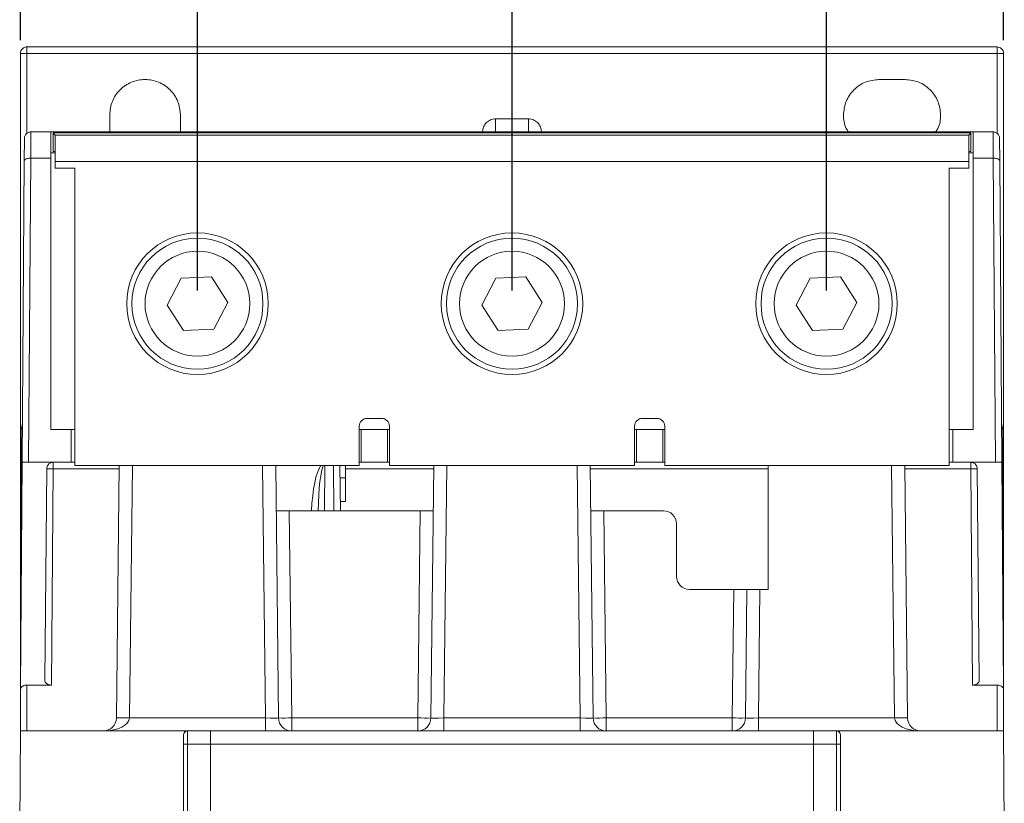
# Model space of a CAD drawing. Header units: millimetres. Extents: x 0 to 594, y 0 to 420.
# Tile 8 of 10: x 103 to 179, y 288 to 348. Entities that reach past the tile are written whole.
import ezdxf

# ---------------------------------------------------------------- set-up
doc = ezdxf.new("R2010")
doc.units = ezdxf.units.MM
doc.layers.add('FORMATO', color=7, linetype='Continuous')
doc.styles.add('SLDTEXTSTYLE1', font='TXT', dxfattribs={"width": 0.605})
doc.dimstyles.new('SLDDIMSTYLE0', dxfattribs={"dimtxt": 3.595646, "dimasz": 2.7, "dimexe": 0, "dimexo": 0.0625, "dimgap": 0.898912, "dimtad": 0, "dimdec": 1, "dimrnd": 1e-09, "dimzin": 12, "dimdsep": 46, "dimtxsty": 'SLDTEXTSTYLE1', "dimsah": 1, "dimcen": 0.09, "dimadec": 0, "dimazin": 3, "dimtfac": 1, "dimtdec": 3, "dimtofl": 0, "dimtmove": 0, "dimatfit": 3, "dimfxl": 1, "dimfrac": 2, "dimtolj": 1, "dimtzin": 12, "dimarcsym": 0})
doc.dimstyles.new('SLDDIMSTYLE1', dxfattribs={"dimtxt": 3.595646, "dimasz": 2.7, "dimexe": 0, "dimexo": 0.0625, "dimgap": 0.898912, "dimtad": 0, "dimdec": 1, "dimrnd": 1e-09, "dimzin": 12, "dimdsep": 46, "dimtxsty": 'SLDTEXTSTYLE1', "dimsah": 1, "dimcen": 0.09, "dimadec": 0, "dimazin": 3, "dimtfac": 1, "dimtdec": 3, "dimtmove": 0, "dimatfit": 0, "dimfxl": 1, "dimfrac": 2, "dimtolj": 1, "dimtzin": 12, "dimarcsym": 0})

# ---------------------------------------------------------------- blocks, each defined once
blk = doc.blocks.new('_D')
at = {"layer": 'FORMATO'}
for p, q in [((136.246, 377.633), (135.57, 377.633)), ((135.57, 377.633), (135.57, 372.036)), ((145.81, 377.633), (146.486, 377.633)), ((146.486, 377.633), (146.486, 372.036)), ((103.519, 346.364), (103.519, 373.115)), ((178.537, 346.364), (178.537, 373.115)), ((103.519, 372.365), (133.264, 372.365)), ((135.57, 372.036), (136.246, 372.036)), ((146.486, 372.036), (145.81, 372.036)), ((178.537, 372.365), (148.792, 372.365))]:
    blk.add_line(p, q, dxfattribs=at)
for points in [[(103.519, 372.365), (106.219, 372.015), (106.219, 372.715)], [(178.537, 372.365), (175.837, 372.715), (175.837, 372.015)]]:
    blk.add_solid(points, dxfattribs=at)
at = {"layer": 'FORMATO', "char_height": 3.7042, "attachment_point": 1, "style": 'SLDTEXTSTYLE1'}
for s, insert in [('2,95', (137.091, 376.811)), ('75', (138.778, 371.196))]:
    blk.add_mtext(s, dxfattribs=dict(at, insert=insert))
blk = doc.blocks.new('_D_1')
at = {"layer": 'FORMATO'}
for p, q in [((148.246, 362.319), (147.57, 362.319)), ((147.57, 362.319), (147.57, 356.722)), ((157.81, 362.319), (158.486, 362.319)), ((158.486, 362.319), (158.486, 356.722)), ((141.028, 327.27), (141.028, 357.801)), ((165.028, 327.27), (165.028, 357.801)), ((141.028, 357.051), (135.628, 357.051)), ((165.028, 357.051), (170.428, 357.051)), ((147.57, 356.722), (148.246, 356.722)), ((158.486, 356.722), (157.81, 356.722))]:
    blk.add_line(p, q, dxfattribs=at)
for points in [[(141.028, 357.051), (138.328, 357.401), (138.328, 356.701)], [(165.028, 357.051), (167.728, 356.701), (167.728, 357.401)]]:
    blk.add_solid(points, dxfattribs=at)
at = {"layer": 'FORMATO', "char_height": 3.7042, "attachment_point": 1, "style": 'SLDTEXTSTYLE1'}
for s, insert in [('0,94', (149.091, 361.497)), ('24', (150.778, 355.882))]:
    blk.add_mtext(s, dxfattribs=dict(at, insert=insert))
blk = doc.blocks.new('_D_2')
at = {"layer": 'FORMATO'}
for p, q in [((124.246, 362.319), (123.57, 362.319)), ((123.57, 362.319), (123.57, 356.722)), ((133.81, 362.319), (134.486, 362.319)), ((134.486, 362.319), (134.486, 356.722)), ((117.028, 327.27), (117.028, 357.801)), ((141.028, 327.27), (141.028, 357.801)), ((117.028, 357.051), (111.628, 357.051)), ((141.028, 357.051), (146.428, 357.051)), ((123.57, 356.722), (124.246, 356.722)), ((134.486, 356.722), (133.81, 356.722))]:
    blk.add_line(p, q, dxfattribs=at)
for points in [[(117.028, 357.051), (114.328, 357.401), (114.328, 356.701)], [(141.028, 357.051), (143.728, 356.701), (143.728, 357.401)]]:
    blk.add_solid(points, dxfattribs=at)
at = {"layer": 'FORMATO', "char_height": 3.7042, "attachment_point": 1, "style": 'SLDTEXTSTYLE1'}
for s, insert in [('0,94', (125.091, 361.497)), ('24', (126.778, 355.882))]:
    blk.add_mtext(s, dxfattribs=dict(at, insert=insert))

msp = doc.modelspace()

# ---------------------------------------------------------------- linework, layer by layer
at = {"color": 7, "linetype": 'Continuous', "lineweight": 15}
for p, q in [((178.037, 345.864), (104.019, 345.864)), ((178.037, 345.864), (178.037, 345.364)), ((103.519, 345.364), (103.519, 292.627)), ((178.037, 345.364), (104.019, 345.364)), ((178.537, 292.627), (178.537, 345.364)), ((169.028, 343.372), (171.028, 343.372)), ((110.328, 339.372), (110.328, 340.672)), ((115.728, 340.672), (115.728, 339.372)), ((139.778, 340.372), (142.278, 340.372)), ((103.807, 337.169), (103.819, 338.876)), ((104.306, 337.372), (104.32, 339.372)), ((104.319, 339.372), (105.83, 339.372)), ((105.847, 337.372), (105.83, 339.372)), ((105.83, 339.372), (111.028, 339.372)), ((106.028, 339.305), (106.028, 337.89)), ((106.028, 339.305), (106.162, 339.138)), ((106.028, 339.305), (110.859, 339.305)), ((106.176, 337.12), (106.162, 339.138)), ((106.162, 339.138), (175.894, 339.138)), ((110.859, 339.305), (123.197, 339.305)), ((111.028, 339.372), (111.028, 339.305)), ((111.028, 339.372), (123.028, 339.372)), ((123.028, 339.305), (123.028, 339.372)), ((123.028, 339.372), (135.028, 339.372)), ((123.197, 339.305), (134.859, 339.305)), ((134.859, 339.305), (147.197, 339.305)), ((135.028, 339.372), (135.028, 339.305)), ((135.028, 339.372), (147.028, 339.372)), ((147.028, 339.305), (147.028, 339.372)), ((147.028, 339.372), (159.028, 339.372)), ((147.197, 339.305), (158.859, 339.305)), ((158.859, 339.305), (171.197, 339.305)), ((159.028, 339.372), (159.028, 339.305)), ((159.028, 339.372), (171.028, 339.372)), ((171.028, 339.305), (171.028, 339.372)), ((171.028, 339.372), (176.226, 339.372)), ((171.197, 339.305), (176.028, 339.305)), ((175.894, 339.138), (175.88, 337.12)), ((176.028, 339.305), (175.894, 339.138)), ((176.028, 339.305), (176.028, 337.89)), ((176.226, 339.372), (176.209, 337.372)), ((176.226, 339.372), (177.737, 339.372)), ((177.736, 339.372), (177.75, 337.372)), ((178.249, 337.169), (178.237, 338.876)), ((104.147, 314.172), (104.309, 337.372)), ((104.306, 337.372), (104.309, 337.372)), ((105.847, 337.372), (104.309, 337.372)), ((105.847, 337.772), (105.844, 337.772)), ((105.847, 337.439), (105.847, 337.772)), ((106.166, 337.772), (105.847, 337.772)), ((105.847, 316.672), (105.847, 337.372)), ((106.166, 337.89), (106.028, 337.89)), ((106.166, 336.62), (106.166, 337.89)), ((175.89, 337.89), (176.028, 337.89)), ((175.89, 336.62), (175.89, 337.89)), ((175.89, 337.772), (176.209, 337.772)), ((176.212, 337.772), (176.209, 337.772)), ((176.209, 337.772), (176.209, 337.439)), ((177.747, 337.372), (176.209, 337.372)), ((176.209, 337.372), (176.209, 316.672)), ((177.747, 337.372), (177.909, 314.172)), ((177.747, 337.372), (177.75, 337.372)), ((103.647, 314.172), (103.807, 337.169)), ((106.176, 336.62), (106.166, 336.62)), ((106.176, 337.12), (106.176, 336.62)), ((175.88, 337.12), (106.176, 337.12)), ((106.176, 336.62), (107.678, 336.62)), ((107.666, 336.62), (107.666, 313.92)), ((107.678, 336.62), (107.678, 313.92)), ((174.378, 313.92), (174.378, 336.62)), ((174.378, 336.62), (175.88, 336.62)), ((174.39, 313.92), (174.39, 336.62)), ((175.88, 337.12), (175.88, 336.62)), ((175.88, 336.62), (175.89, 336.62)), ((178.409, 314.172), (178.249, 337.169)), ((115.787, 328.217), (114.721, 326.169)), ((118.094, 328.319), (115.787, 328.217)), ((119.335, 326.371), (118.094, 328.319)), ((139.787, 328.217), (138.721, 326.169)), ((142.094, 328.319), (139.787, 328.217)), ((143.335, 326.371), (142.094, 328.319)), ((163.787, 328.217), (162.721, 326.169)), ((166.094, 328.319), (163.787, 328.217)), ((167.335, 326.371), (166.094, 328.319)), ((114.721, 326.169), (115.962, 324.221)), ((118.269, 324.323), (119.335, 326.371)), ((138.721, 326.169), (139.962, 324.221)), ((142.269, 324.323), (143.335, 326.371)), ((162.721, 326.169), (163.962, 324.221)), ((166.269, 324.323), (167.335, 326.371)), ((115.962, 324.221), (118.269, 324.323)), ((139.962, 324.221), (142.269, 324.323)), ((163.962, 324.221), (166.269, 324.323)), ((131.078, 317.52), (129.978, 317.52)), ((152.078, 317.52), (150.978, 317.52)), ((105.847, 316.672), (107.378, 316.672)), ((107.378, 314.172), (107.378, 316.672)), ((107.392, 316.672), (107.378, 316.672)), ((107.392, 314.172), (107.392, 316.672)), ((107.392, 316.672), (107.666, 316.672)), ((129.378, 316.92), (129.378, 313.92)), ((129.378, 316.672), (129.528, 316.672)), ((129.528, 316.672), (131.528, 316.672)), ((129.528, 314.172), (129.528, 316.672)), ((131.528, 314.172), (131.528, 316.672)), ((131.528, 316.672), (131.678, 316.672)), ((131.678, 313.92), (131.678, 316.92)), ((150.378, 316.92), (150.378, 313.92)), ((150.378, 316.672), (150.528, 316.672)), ((150.528, 316.672), (152.528, 316.672)), ((150.528, 314.172), (150.528, 316.672)), ((152.528, 314.172), (152.528, 316.672)), ((152.528, 316.672), (152.678, 316.672)), ((152.678, 313.92), (152.678, 316.92)), ((174.39, 316.672), (174.664, 316.672)), ((174.664, 316.672), (174.664, 314.172)), ((174.664, 316.672), (174.678, 316.672)), ((174.678, 316.672), (174.678, 314.172)), ((174.678, 316.672), (176.209, 316.672)), ((103.521, 296.864), (103.566, 316.176)), ((103.566, 316.176), (103.566, 316.183)), ((178.49, 316.183), (178.535, 296.864)), ((103.526, 296.919), (103.647, 314.172)), ((107.378, 314.172), (104.147, 314.172)), ((107.392, 314.172), (107.378, 314.172)), ((107.666, 314.172), (107.392, 314.172)), ((129.528, 314.172), (129.378, 314.172)), ((131.528, 314.172), (129.528, 314.172)), ((131.678, 314.172), (131.528, 314.172)), ((150.528, 314.172), (150.378, 314.172)), ((152.528, 314.172), (150.528, 314.172)), ((152.678, 314.172), (152.528, 314.172)), ((174.664, 314.172), (174.39, 314.172)), ((174.678, 314.172), (174.664, 314.172)), ((177.909, 314.172), (174.678, 314.172)), ((178.53, 296.933), (178.409, 314.172)), ((105.524, 313.677), (105.383, 297.512)), ((106.024, 313.672), (105.88, 297.172)), ((107.678, 313.92), (107.666, 313.92)), ((129.378, 313.92), (107.678, 313.92)), ((110.839, 294.661), (111.058, 313.92)), ((122.998, 313.92), (123.217, 294.661)), ((127.901, 313.897), (127.931, 310.472)), ((128.328, 313.92), (128.328, 312.972)), ((150.378, 313.92), (131.678, 313.92)), ((134.839, 294.661), (135.058, 313.92)), ((146.998, 313.92), (147.217, 294.661)), ((174.378, 313.92), (152.678, 313.92)), ((160.579, 304.472), (160.579, 313.92)), ((170.998, 313.92), (171.217, 294.661)), ((174.378, 313.92), (174.39, 313.92)), ((176.176, 297.172), (176.032, 313.672)), ((176.532, 313.677), (176.673, 297.512)), ((128.328, 312.972), (127.91, 312.972)), ((128.328, 312.972), (128.328, 311.172)), ((128.328, 311.172), (127.925, 311.172)), ((123.037, 310.472), (124.037, 310.472)), ((124.037, 310.472), (124.217, 294.664)), ((124.037, 310.472), (134.019, 310.472)), ((133.839, 294.664), (134.019, 310.472)), ((134.019, 310.472), (135.019, 310.472)), ((147.037, 310.472), (148.037, 310.472)), ((148.037, 310.472), (148.217, 294.664)), ((148.037, 310.472), (152.579, 310.472)), ((153.579, 309.472), (153.579, 305.472)), ((157.951, 304.472), (154.579, 304.472)), ((157.839, 294.664), (157.951, 304.472)), ((157.951, 304.472), (158.951, 304.472)), ((158.839, 294.661), (158.951, 304.472)), ((159.951, 304.472), (158.951, 304.472)), ((159.951, 304.472), (159.839, 294.661)), ((160.579, 304.472), (159.951, 304.472)), ((103.526, 296.89), (103.521, 296.864)), ((103.536, 296.922), (103.526, 296.89)), ((105.88, 297.172), (104.019, 297.172)), ((178.037, 297.172), (176.176, 297.172)), ((178.53, 296.931), (178.53, 296.933)), ((178.532, 296.89), (178.53, 296.929)), ((178.535, 296.864), (178.531, 296.886)), ((111.839, 294.661), (122.217, 294.661)), ((122.217, 293.672), (122.217, 294.661)), ((124.217, 293.672), (124.217, 294.664)), ((124.217, 294.664), (133.839, 294.664)), ((133.839, 293.672), (133.839, 294.664)), ((135.839, 294.661), (135.839, 293.672)), ((135.839, 294.661), (146.217, 294.661)), ((146.217, 293.672), (146.217, 294.661)), ((148.217, 293.672), (148.217, 294.664)), ((148.217, 294.664), (157.839, 294.664)), ((157.839, 293.672), (157.839, 294.664)), ((159.839, 294.661), (159.839, 293.672)), ((159.839, 294.661), (170.217, 294.661)), ((103.463, 286.172), (103.528, 293.672)), ((116.028, 293.672), (103.528, 293.672)), ((115.968, 292.672), (115.968, 293.372)), ((116.027, 293.551), (116.028, 293.672)), ((116.268, 293.672), (116.028, 293.672)), ((116.268, 293.672), (116.268, 292.672)), ((116.268, 293.672), (118.028, 293.672)), ((118.028, 292.672), (118.028, 293.672)), ((118.028, 293.672), (164.028, 293.672)), ((164.028, 292.672), (164.028, 293.672)), ((164.028, 293.672), (165.788, 293.672)), ((166.028, 293.672), (165.788, 293.672)), ((165.788, 292.672), (165.788, 293.672)), ((166.029, 293.551), (166.028, 293.672)), ((178.528, 293.672), (166.028, 293.672)), ((166.088, 293.372), (166.088, 292.672)), ((178.593, 286.172), (178.528, 293.672)), ((115.968, 265.472), (115.968, 292.672)), ((115.968, 292.672), (116.268, 292.672)), ((116.268, 292.672), (116.268, 265.472)), ((118.028, 292.672), (116.268, 292.672)), ((118.028, 292.672), (164.028, 292.672)), ((118.028, 281.272), (118.028, 292.672)), ((118.028, 292.672), (118.028, 265.472)), ((164.028, 265.472), (164.028, 292.672)), ((165.788, 292.672), (164.028, 292.672)), ((165.788, 265.472), (165.788, 292.672)), ((166.088, 292.672), (165.788, 292.672)), ((166.088, 292.672), (166.088, 265.472))]:
    msp.add_line(p, q, dxfattribs=at)
at = {"color": 8, "linetype": 'Continuous', "lineweight": 15}
for p, q in [((104.019, 339.27), (104.019, 345.364)), ((178.037, 345.364), (178.037, 339.27)), ((138.778, 339.372), (138.778, 339.381)), ((143.278, 339.381), (143.278, 339.372)), ((111.055, 313.672), (106.024, 313.672)), ((112.058, 313.92), (111.839, 294.661)), ((122.217, 294.661), (121.998, 313.92)), ((126.754, 313.92), (126.724, 310.472)), ((127.432, 310.472), (127.402, 313.92)), ((127.901, 313.897), (127.892, 313.92)), ((135.055, 313.672), (128.328, 313.672)), ((136.058, 313.92), (135.839, 294.661)), ((146.217, 294.661), (145.998, 313.92)), ((160.579, 313.672), (147.001, 313.672)), ((170.217, 294.661), (169.998, 313.92)), ((176.032, 313.672), (171.001, 313.672)), ((104.019, 297.172), (104.019, 293.672)), ((178.037, 293.672), (178.037, 297.172))]:
    msp.add_line(p, q, dxfattribs=at)
at = {"color": 7, "linetype": 'Continuous', "lineweight": 15}
for centre, radius in [((117.028, 326.27), 5.4), ((141.028, 326.27), 5.4), ((165.028, 326.27), 5.4), ((117.028, 326.27), 5), ((141.028, 326.27), 5), ((165.028, 326.27), 5), ((117.028, 326.27), 4), ((141.028, 326.27), 4), ((165.028, 326.27), 4)]:
    msp.add_circle(centre, radius, dxfattribs=at)
for centre, radius, start, end in [((104.019, 345.364), 0.5, 89.97551, 179.9939), ((129.978, 316.92), 0.6, 90, 180), ((131.078, 316.92), 0.6, 0, 90), ((150.978, 316.92), 0.6, 90, 180), ((152.078, 316.92), 0.6, 0, 90), ((152.579, 309.472), 1, 0, 90), ((154.579, 305.472), 1, 180, 270), ((109.839, 294.672), 1, 270, 359.34894), ((111.339, 272.655), 22.012, 88.6985, 91.3015), ((123.641, 323.31), 28.652, 269.15117, 271.15087), ((124.217, 294.672), 1, 180.65106, 270), ((134.415, 323.31), 28.652, 268.84913, 270.84883), ((133.839, 294.672), 1, 270, 359.34894), ((147.641, 323.31), 28.652, 269.15117, 271.15087), ((148.217, 294.672), 1, 180.65106, 270), ((158.415, 323.31), 28.652, 268.84913, 270.84883), ((157.839, 294.672), 1, 270, 359.34894), ((170.717, 272.655), 22.012, 88.6985, 91.3015), ((172.217, 294.672), 1, 180.65106, 270), ((116.268, 293.372), 0.3, 90, 180), ((165.788, 293.372), 0.3, 0, 90)]:
    msp.add_arc(centre, radius, start, end, dxfattribs=at)
at = {"color": 8, "linetype": 'Continuous', "lineweight": 15}
for centre, major_axis, ratio, start_param, end_param in [((126.72, 309.924), (0.037, 4.21), 0.23754, 0.322365, 1.442332), ((126.72, 309.929), (0.036, 4.087), 0.122345, 0.217629, 1.438455)]:
    msp.add_ellipse(centre, major_axis=major_axis, ratio=ratio, start_param=start_param, end_param=end_param, dxfattribs=at)
at = {"color": 7, "linetype": 'Continuous', "lineweight": 15}
for centre, major_axis, ratio, start_param, end_param in [((109.839, 294.672), (2, 0), 0.5, 4.712389, 6.271822), ((122.217, 294.672), (1, -0.011), 0.011356, 4.712776, 6.283443), ((135.839, 294.672), (1, 0.011), 0.011356, 3.141335, 4.712002), ((146.217, 294.672), (1, -0.011), 0.011356, 4.712776, 6.283443), ((159.839, 294.672), (1, 0.011), 0.011356, 3.141335, 4.712002), ((172.217, 294.672), (2, 0), 0.5, 3.152956, 4.712389)]:
    msp.add_ellipse(centre, major_axis=major_axis, ratio=ratio, start_param=start_param, end_param=end_param, dxfattribs=at)
for points, knots in [([(104.019, 345.364), (104.019, 345.43), (104.019, 345.562), (104.019, 345.729), (104.019, 345.844), (104.019, 345.857), (104.019, 345.864)], [0, 0, 0, 0, 0.249999, 0.500006, 0.749992, 1, 1, 1, 1]), ([(178.537, 345.364), (178.53, 345.429), (178.514, 345.56), (178.399, 345.725), (178.234, 345.841), (178.103, 345.856), (178.037, 345.864)], [0, 0, 0, 0, 0.2500021, 0.5000032, 0.7500016, 1, 1, 1, 1]), ([(104.019, 345.364), (103.953, 345.364), (103.82, 345.364), (103.654, 345.364), (103.538, 345.364), (103.525, 345.364), (103.519, 345.364)], [0, 0, 0, 0, 0.249997, 0.500004, 0.749991, 1, 1, 1, 1]), ([(178.537, 345.364), (178.531, 345.364), (178.517, 345.364), (178.402, 345.364), (178.236, 345.364), (178.103, 345.364), (178.037, 345.364)], [0, 0, 0, 0, 0.2500101, 0.4999953, 0.7500045, 1, 1, 1, 1]), ([(110.328, 340.672), (110.369, 341.026), (110.45, 341.733), (111.074, 342.631), (111.967, 343.232), (113.028, 343.443), (114.089, 343.232), (114.982, 342.631), (115.606, 341.733), (115.687, 341.026), (115.728, 340.672)], [0, 0, 0, 0, 0.125, 0.25, 0.375, 0.5, 0.625, 0.75, 0.875, 1, 1, 1, 1]), ([(166.712, 339.372), (166.648, 339.459), (166.377, 339.832), (166.274, 340.682), (166.464, 341.731), (167.07, 342.627), (167.968, 343.25), (168.674, 343.332), (169.028, 343.372)], [0, 0, 0, 0, 0.05741, 0.245928, 0.434446, 0.622964, 0.811482, 1, 1, 1, 1]), ([(171.028, 343.372), (171.381, 343.332), (172.088, 343.25), (172.986, 342.627), (173.592, 341.731), (173.782, 340.682), (173.678, 339.832), (173.407, 339.459), (173.344, 339.372)], [0, 0, 0, 0, 0.188518, 0.377036, 0.565554, 0.754072, 0.94259, 1, 1, 1, 1]), ([(138.778, 339.381), (138.794, 339.511), (138.826, 339.772), (139.058, 340.099), (139.387, 340.328), (139.648, 340.358), (139.778, 340.372)], [0, 0, 0, 0, 0.2499473, 0.5, 0.7500535, 1, 1, 1, 1]), ([(139.778, 339.372), (139.778, 339.387), (139.778, 339.417), (139.778, 339.649), (139.778, 339.979), (139.778, 340.241), (139.778, 340.372)], [0, 0, 0, 0, 0.250003, 0.500003, 0.750005, 1, 1, 1, 1]), ([(142.278, 339.372), (142.278, 339.387), (142.278, 339.417), (142.278, 339.649), (142.278, 339.979), (142.278, 340.241), (142.278, 340.372)], [0, 0, 0, 0, 0.250003, 0.500003, 0.750005, 1, 1, 1, 1]), ([(142.278, 340.372), (142.408, 340.358), (142.669, 340.328), (142.998, 340.099), (143.23, 339.772), (143.262, 339.511), (143.278, 339.381)], [0, 0, 0, 0, 0.2499465, 0.4999999, 0.7500526, 1, 1, 1, 1]), ([(103.819, 338.876), (103.822, 338.915), (103.828, 338.989), (103.872, 339.108), (103.941, 339.209), (104.035, 339.288), (104.124, 339.336), (104.22, 339.367), (104.286, 339.371), (104.319, 339.372)], [0, 0, 0, 0, 0.156554, 0.292042, 0.499343, 0.629374, 0.755765, 0.879094, 1, 1, 1, 1]), ([(177.737, 339.372), (177.77, 339.371), (177.836, 339.367), (177.932, 339.336), (178.021, 339.288), (178.115, 339.209), (178.184, 339.108), (178.228, 338.989), (178.234, 338.915), (178.237, 338.876)], [0, 0, 0, 0, 0.1208968, 0.244227, 0.3706179, 0.5006548, 0.707923, 0.8434177, 1, 1, 1, 1]), ([(104.306, 337.372), (104.274, 337.372), (104.208, 337.37), (104.113, 337.358), (104.023, 337.339), (103.929, 337.307), (103.859, 337.264), (103.815, 337.215), (103.81, 337.185), (103.807, 337.169)], [0, 0, 0, 0, 0.118347, 0.24208, 0.368822, 0.499169, 0.707022, 0.842939, 1, 1, 1, 1]), ([(178.249, 337.169), (178.246, 337.185), (178.241, 337.215), (178.196, 337.264), (178.127, 337.307), (178.033, 337.339), (177.943, 337.358), (177.848, 337.37), (177.782, 337.372), (177.75, 337.372)], [0, 0, 0, 0, 0.1570385, 0.2929374, 0.5008317, 0.6311489, 0.7578831, 0.8816215, 1, 1, 1, 1]), ([(104.147, 314.172), (104.081, 314.173), (103.95, 314.173), (103.785, 314.173), (103.669, 314.173), (103.654, 314.173), (103.647, 314.172)], [0, 0, 0, 0, 0.249998, 0.499992, 0.749994, 1, 1, 1, 1]), ([(106.024, 314.172), (106, 314.171), (105.954, 314.169), (105.866, 314.15), (105.738, 314.095), (105.618, 313.981), (105.539, 313.832), (105.529, 313.728), (105.524, 313.677)], [0, 0, 0, 0, 0.065115, 0.125852, 0.250752, 0.500122, 0.750088, 1, 1, 1, 1]), ([(106.024, 313.672), (106.024, 313.738), (106.024, 313.869), (106.024, 314.034), (106.024, 314.15), (106.024, 314.165), (106.024, 314.172)], [0, 0, 0, 0, 0.250002, 0.500006, 0.750012, 1, 1, 1, 1]), ([(176.032, 314.172), (176.078, 314.168), (176.171, 314.161), (176.318, 314.094), (176.438, 313.981), (176.517, 313.832), (176.527, 313.728), (176.532, 313.677)], [0, 0, 0, 0, 0.125256, 0.250251, 0.499793, 0.749923, 1, 1, 1, 1]), ([(176.032, 314.172), (176.032, 314.165), (176.032, 314.15), (176.032, 314.034), (176.032, 313.869), (176.032, 313.738), (176.032, 313.672)], [0, 0, 0, 0, 0.249988, 0.499994, 0.749998, 1, 1, 1, 1]), ([(178.409, 314.172), (178.402, 314.173), (178.387, 314.173), (178.271, 314.173), (178.106, 314.173), (177.975, 314.173), (177.909, 314.172)], [0, 0, 0, 0, 0.250005, 0.500009, 0.750002, 1, 1, 1, 1]), ([(105.524, 313.677), (105.531, 313.677), (105.546, 313.677), (105.662, 313.676), (105.827, 313.674), (105.958, 313.673), (106.024, 313.672)], [0, 0, 0, 0, 0.249989, 0.499993, 0.749998, 1, 1, 1, 1]), ([(176.032, 313.672), (176.098, 313.673), (176.229, 313.674), (176.394, 313.676), (176.51, 313.677), (176.525, 313.677), (176.532, 313.677)], [0, 0, 0, 0, 0.250001, 0.500007, 0.750012, 1, 1, 1, 1]), ([(104.019, 297.172), (103.961, 297.168), (103.843, 297.159), (103.7, 297.101), (103.59, 297.02), (103.555, 296.957), (103.536, 296.922)], [0, 0, 0, 0, 0.2428211, 0.4996548, 0.7227327, 1, 1, 1, 1]), ([(105.383, 297.512), (105.388, 297.472), (105.4, 297.39), (105.485, 297.297), (105.582, 297.236), (105.671, 297.201), (105.771, 297.178), (105.843, 297.174), (105.88, 297.172)], [0, 0, 0, 0, 0.250077, 0.498725, 0.629841, 0.750084, 0.872609, 1, 1, 1, 1]), ([(176.673, 297.512), (176.668, 297.471), (176.657, 297.39), (176.57, 297.297), (176.475, 297.237), (176.387, 297.202), (176.286, 297.178), (176.214, 297.174), (176.176, 297.172)], [0, 0, 0, 0, 0.2539094, 0.4988778, 0.6265173, 0.7501006, 0.8705367, 1, 1, 1, 1]), ([(178.037, 297.172), (178.07, 297.171), (178.133, 297.168), (178.256, 297.143), (178.385, 297.086), (178.49, 296.994), (178.517, 296.924), (178.531, 296.89)], [0, 0, 0, 0, 0.12745, 0.250638, 0.505146, 0.75683, 1, 1, 1, 1])]:
    msp.add_open_spline(points, degree=3, knots=knots, dxfattribs=at)
at = {"color": 8, "linetype": 'Continuous', "lineweight": 15}
for points, knots in [([(178.389, 317.053), (178.396, 317.031), (178.484, 316.757), (178.487, 316.458), (178.49, 316.183)], [0, 0, 0, 0, 0.080472, 1, 1, 1, 1]), ([(103.566, 316.183), (103.569, 316.457), (103.572, 316.755), (103.659, 317.029), (103.667, 317.052)], [0, 0, 0, 0, 0.916388, 1, 1, 1, 1])]:
    msp.add_open_spline(points, degree=3, knots=knots, dxfattribs=at)

# ---------------------------------------------------------------- dimensions: what is measured, and where the dimension line sits
at = {"layer": 'FORMATO'}
for base, p1, p2, dimstyle, picture, middle in [((103.519, 372.365), (178.537, 345.364), (103.519, 345.364), 'SLDDIMSTYLE0', '_D', (141.028, 372.365)), ((117.028, 357.051), (141.028, 326.27), (117.028, 326.27), 'SLDDIMSTYLE1', '_D_2', (129.028, 357.051)), ((141.028, 357.051), (165.028, 326.27), (141.028, 326.27), 'SLDDIMSTYLE1', '_D_1', (153.028, 357.051))]:
    dim = msp.add_linear_dim(base=base, p1=p1, p2=p2, dimstyle=dimstyle, dxfattribs=at)
    dim.commit()
    dim.dimension.update_dxf_attribs({"geometry": picture, "text_midpoint": middle, "dimtype": 160})

doc.saveas('drawing.dxf')
